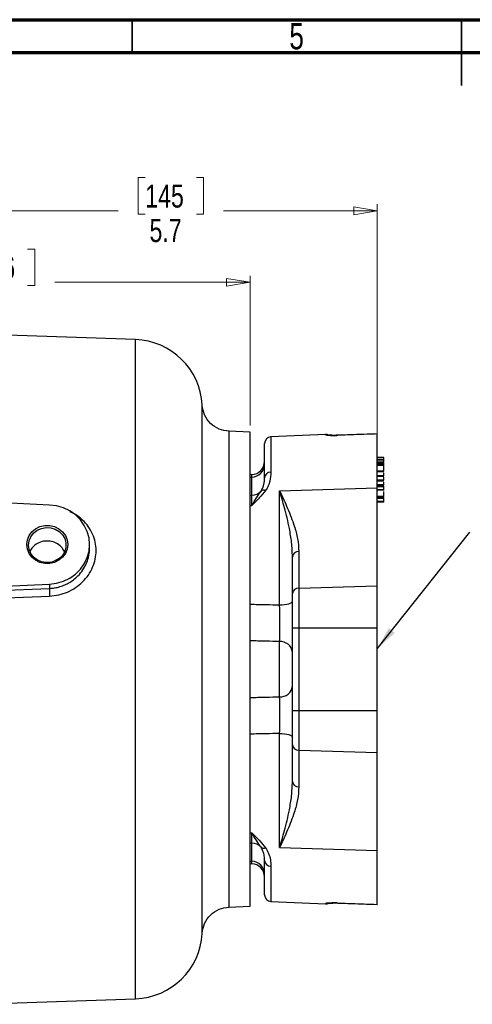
# Model space of a CAD drawing. Header units: inches. Extents: x 0.6 to 16.3, y 0.2 to 11.5.
# Tile 6 of 15: x 5.8 to 8.5, y 5.6 to 11.5. Entities that reach past the tile are written whole.
import ezdxf

# ---------------------------------------------------------------- set-up
doc = ezdxf.new("R2010")
doc.units = ezdxf.units.IN
doc.header["$MEASUREMENT"] = 0
doc.styles.add('SLDTEXTSTYLE0', font='TXT', dxfattribs={"width": 0.75})
doc.dimstyles.new('SLDDIMSTYLE1', dxfattribs={"dimtxt": 0.137795, "dimasz": 0.14, "dimexe": 0, "dimexo": 0.0625, "dimgap": 0.034449, "dimtad": 0, "dimdec": 1, "dimlfac": 1.5, "dimrnd": 1e-09, "dimzin": 12, "dimdsep": 46, "dimtxsty": 'SLDTEXTSTYLE0', "dimblk1": 'CLOSED', "dimblk2": 'CLOSED', "dimsah": 1, "dimcen": 0.09, "dimadec": 0, "dimazin": 3, "dimtfac": 1, "dimtdec": 1, "dimtofl": 0, "dimtmove": 0, "dimatfit": 3, "dimldrblk": 'CLOSED', "dimfxl": 0, "dimfrac": 2, "dimtolj": 1, "dimtzin": 12, "dimarcsym": 0})
doc.dimstyles.new('SLDDIMSTYLE5', dxfattribs={"dimtxt": 0.18, "dimasz": 0.14, "dimexe": 0, "dimexo": 0.0625, "dimgap": 0, "dimtad": 0, "dimtih": 1, "dimtoh": 1, "dimdec": 0, "dimrnd": 1e-09, "dimzin": 0, "dimdsep": 46, "dimtxsty": 'Standard', "dimsah": 1, "dimcen": 0.09, "dimadec": 0, "dimazin": 0, "dimtfac": 0.14, "dimtdec": 0, "dimtofl": 0, "dimtmove": 0, "dimatfit": 3, "dimfxl": 0, "dimfrac": 2, "dimtolj": 1, "dimtzin": 0, "dimarcsym": 0})

# ---------------------------------------------------------------- blocks, each defined once
blk = doc.blocks.new('_Closed')
at = {"color": 0, "linetype": 'ByBlock', "lineweight": -2}
for p, q in [((-1, 0.166667), (0, 0)), ((-1, 0.166667), (-1, -0.166667)), ((0, 0), (-1, -0.166667)), ((0, 0), (-1, 0))]:
    blk.add_line(p, q, dxfattribs=at)
blk = doc.blocks.new('_D_7')
at = {"color": 7, "linetype": 'Continuous', "lineweight": 0}
for p, q in [((5.566, 10.1244), (5.524, 10.1244)), ((5.524, 10.1244), (5.524, 9.9057)), ((5.8715, 10.1244), (5.9135, 10.1244)), ((5.9135, 10.1244), (5.9135, 9.9057)), ((7.2005, 9.0696), (7.2005, 9.9653)), ((4.1551, 9.9259), (5.4032, 9.9259)), ((5.524, 9.9057), (5.566, 9.9057)), ((5.9135, 9.9057), (5.8715, 9.9057)), ((7.2005, 9.9259), (6.0343, 9.9259))]:
    blk.add_line(p, q, dxfattribs=at)
at = {"color": 7, "linetype": 'Continuous', "lineweight": 18, "xscale": 0.14, "yscale": 0.14, "rotation": 180.0000000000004}
blk.add_blockref('_Closed', (4.1551, 9.9259), dxfattribs=at)
at = {"color": 7, "linetype": 'Continuous', "lineweight": 18, "xscale": 0.14, "yscale": 0.14}
blk.add_blockref('_Closed', (7.2005, 9.9259), dxfattribs=at)
at = {"color": 7, "linetype": 'Continuous', "lineweight": 18, "char_height": 0.1378, "attachment_point": 1, "style": 'SLDTEXTSTYLE0'}
for s, insert in [('116', (5.566, 10.0833)), ('4.6', (5.5915, 9.8771))]:
    blk.add_mtext(s, dxfattribs=dict(at, insert=insert))
blk = doc.blocks.new('_D_10')
at = {"color": 7, "linetype": 'Continuous', "lineweight": 0}
for p, q in [((6.5742, 10.5515), (6.5322, 10.5515)), ((6.5322, 10.5515), (6.5322, 10.3328)), ((6.8796, 10.5515), (6.9216, 10.5515)), ((6.9216, 10.5515), (6.9216, 10.3328)), ((7.9605, 8.7366), (7.9605, 10.3924)), ((4.1551, 10.353), (6.4114, 10.353)), ((6.5322, 10.3328), (6.5742, 10.3328)), ((6.9216, 10.3328), (6.8796, 10.3328)), ((7.9605, 10.353), (7.0424, 10.353))]:
    blk.add_line(p, q, dxfattribs=at)
at = {"color": 7, "linetype": 'Continuous', "lineweight": 18, "xscale": 0.14, "yscale": 0.14, "rotation": 180.0000000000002}
blk.add_blockref('_Closed', (4.1551, 10.353), dxfattribs=at)
at = {"color": 7, "linetype": 'Continuous', "lineweight": 18, "xscale": 0.14, "yscale": 0.14}
blk.add_blockref('_Closed', (7.9605, 10.353), dxfattribs=at)
at = {"color": 7, "linetype": 'Continuous', "lineweight": 18, "char_height": 0.1378, "attachment_point": 1, "style": 'SLDTEXTSTYLE0'}
for s, insert in [('145', (6.5742, 10.5104)), ('5.7', (6.5996, 10.3042))]:
    blk.add_mtext(s, dxfattribs=dict(at, insert=insert))

msp = doc.modelspace()

# ---------------------------------------------------------------- linework, layer by layer
at = {"color": 7, "linetype": 'Continuous', "lineweight": 70}
for p, q in [((0.5906, 11.4961), (16.3386, 11.4961)), ((0.7874, 11.2992), (16.1417, 11.2992))]:
    msp.add_line(p, q, dxfattribs=at)
at = {"color": 7, "linetype": 'Continuous', "lineweight": 35}
for p, q in [((6.4961, 11.2992), (6.4961, 11.4961)), ((8.4646, 11.4961), (8.4646, 11.1024)), ((8.4646, 11.2992), (8.4646, 11.4961))]:
    msp.add_line(p, q, dxfattribs=at)
at = {"color": 7, "linetype": 'Continuous', "lineweight": 25}
for p, q in [((6.5162, 9.583), (4.1551, 9.6655)), ((7.2005, 9.0302), (7.0739, 9.0347)), ((7.2005, 7.6121), (7.2005, 9.0302)), ((7.6521, 9.0155), (7.3254, 9.0012)), ((7.9605, 8.6972), (7.9605, 9.0185)), ((7.2871, 8.7559), (7.2871, 8.9612)), ((8.0005, 8.8778), (7.9605, 8.8778)), ((8.0005, 8.8664), (7.9605, 8.8664)), ((8.0005, 8.8628), (7.9605, 8.8628)), ((8.0005, 8.8497), (7.9605, 8.8497)), ((8.0005, 8.8452), (7.9605, 8.8452)), ((8.0005, 8.8383), (7.9605, 8.8383)), ((8.0005, 8.8628), (8.0005, 8.8664)), ((8.0005, 8.8383), (8.0005, 8.8452)), ((8.0005, 8.8299), (8.0005, 8.8383)), ((8.0005, 8.8204), (8.0005, 8.836)), ((7.2106, 8.7754), (7.2005, 8.775)), ((8.0005, 8.8299), (7.9605, 8.8299)), ((8.0005, 8.7964), (7.9605, 8.7964)), ((7.9605, 8.7934), (8.0005, 8.7934)), ((8.0005, 8.8165), (8.0005, 8.8204)), ((7.2005, 8.7601), (7.2106, 8.7606)), ((7.2106, 8.6517), (7.2106, 8.7606)), ((8.0005, 8.7692), (7.9605, 8.7692)), ((7.9605, 8.7668), (8.0005, 8.7668)), ((8.0005, 8.7415), (7.9605, 8.7415)), ((7.9605, 8.739), (8.0005, 8.739)), ((8.0005, 8.7149), (7.9605, 8.7149)), ((8.0005, 8.7184), (8.0005, 8.7194)), ((6.0017, 8.5937), (4.1551, 8.6841)), ((7.3773, 8.6777), (7.9605, 8.6972)), ((7.3773, 7.9968), (7.3773, 8.6777)), ((7.9605, 8.7116), (8.0005, 8.7116)), ((8.0005, 8.7026), (7.9605, 8.7026)), ((7.9605, 8.1112), (7.9605, 8.6972)), ((8.0005, 8.6852), (7.9605, 8.6852)), ((8.0005, 8.6817), (7.9605, 8.6817)), ((8.0005, 8.7026), (8.0005, 8.7083)), ((8.0005, 8.6852), (8.0005, 8.7026)), ((8.0005, 8.6817), (8.0005, 8.6852)), ((7.2005, 8.6513), (7.2106, 8.6517)), ((7.2106, 8.5908), (7.2106, 8.6517)), ((8.0005, 8.6446), (7.9605, 8.6446)), ((7.9605, 8.6422), (8.0005, 8.6422)), ((8.0005, 8.6322), (7.9605, 8.6322)), ((8.0005, 8.6147), (7.9605, 8.6147)), ((8.0005, 8.6112), (7.9605, 8.6112)), ((8.0005, 8.6481), (8.0005, 8.649)), ((8.0005, 8.6322), (8.0005, 8.639)), ((8.0005, 8.6147), (8.0005, 8.6322)), ((8.0005, 8.6112), (8.0005, 8.6147)), ((7.2005, 8.5905), (7.2106, 8.5908)), ((6.2418, 8.3357), (6.2418, 8.3575)), ((7.4921, 8.3151), (7.4921, 8.0956)), ((7.4538, 8.065), (7.4538, 8.2845)), ((4.5356, 8.0496), (6.0017, 8.1213)), ((5.2091, 8.0643), (6.0017, 8.0954)), ((6.0017, 8.1213), (6.0017, 8.0954)), ((7.4921, 8.0956), (7.9605, 8.1112)), ((7.4921, 8.0956), (7.4921, 7.8584)), ((7.9605, 7.8584), (7.9605, 8.1112)), ((5.2097, 8.019), (6.0024, 8.0493)), ((7.4538, 7.8584), (7.4538, 8.065)), ((7.4538, 7.3659), (7.4538, 7.8584)), ((7.4538, 7.8584), (7.4921, 7.8584)), ((7.4921, 7.8584), (7.4921, 7.3659)), ((7.4921, 7.8584), (7.9605, 7.8584)), ((7.9605, 7.3659), (7.9605, 7.8584)), ((7.3773, 7.4469), (7.3773, 7.7773)), ((7.2005, 6.194), (7.2005, 7.6121)), ((7.4538, 7.1593), (7.4538, 7.3659)), ((7.4538, 7.3659), (7.4921, 7.3659)), ((7.4921, 7.3659), (7.4921, 7.1287)), ((7.4921, 7.3659), (7.9605, 7.3659)), ((7.9605, 7.113), (7.9605, 7.3659)), ((7.3773, 6.5465), (7.3773, 7.2274)), ((7.4538, 6.9398), (7.4538, 7.1593)), ((7.4921, 7.1287), (7.9605, 7.113)), ((7.4921, 7.1287), (7.4921, 6.9092)), ((7.9605, 6.527), (7.9605, 7.113)), ((7.2005, 6.6338), (7.2106, 6.6334)), ((7.2106, 6.5726), (7.2106, 6.6334)), ((7.2005, 6.573), (7.2106, 6.5726)), ((7.2106, 6.4637), (7.2106, 6.5726)), ((7.3773, 6.5465), (7.9605, 6.527)), ((7.9605, 6.2058), (7.9605, 6.527)), ((7.2005, 6.4641), (7.2106, 6.4637)), ((7.2005, 6.4492), (7.2106, 6.4488)), ((7.2871, 6.263), (7.2871, 6.4683)), ((7.0739, 6.1896), (7.2005, 6.194)), ((7.3254, 6.2231), (7.6521, 6.2088)), ((7.7255, 6.2134), (7.7251, 6.2137)), ((7.9605, 6.2058), (7.9605, 6.206)), ((5.5631, 5.608), (6.5162, 5.6412))]:
    msp.add_line(p, q, dxfattribs=at)
at = {"color": 8, "linetype": 'Continuous', "lineweight": 25}
for p, q in [((6.5162, 7.6121), (6.5162, 9.583)), ((7.6521, 9.0138), (7.6521, 9.0155)), ((7.7255, 9.0108), (7.7251, 9.0106)), ((7.3254, 9.0012), (7.3254, 8.7898)), ((7.2106, 8.7606), (7.2106, 8.7754)), ((6.5162, 5.6412), (6.5162, 7.6121)), ((7.2106, 6.4488), (7.2106, 6.4637)), ((7.3254, 6.4344), (7.3254, 6.2231)), ((7.6521, 6.2088), (7.6521, 6.2105))]:
    msp.add_line(p, q, dxfattribs=at)
at = {"color": 8, "linetype": 'Continuous', "lineweight": 25, "flags": 128}
for points in [[(6.9145, 6.032), (6.9145, 6.032), (6.9145, 6.0322), (6.9145, 6.0332), (6.9145, 6.0359), (6.9145, 6.0415), (6.9145, 6.0468), (6.9145, 6.0531), (6.9145, 6.0609), (6.9145, 6.0703), (6.9145, 6.0895), (6.9145, 6.1087), (6.9145, 6.1279), (6.9145, 6.1527), (6.9145, 6.1758), (6.9145, 6.1902), (6.9145, 6.2011), (6.9145, 6.2243), (6.9145, 6.2616), (6.9145, 6.3162), (6.9145, 6.335), (6.9145, 6.3501), (6.9145, 6.3656), (6.9145, 6.3814), (6.9145, 6.3976), (6.9145, 6.414), (6.9145, 6.4272), (6.9145, 6.4405), (6.9145, 6.454), (6.9145, 6.4677), (6.9145, 6.4816), (6.9145, 6.4957), (6.9145, 6.508), (6.9145, 6.5345), (6.9145, 6.5746), (6.9145, 6.6288), (6.9145, 6.6669), (6.9145, 6.7049), (6.9145, 6.7429), (6.9145, 6.781), (6.9145, 6.9062), (6.9145, 6.9281), (6.9145, 6.9346), (6.9145, 6.9488), (6.9145, 6.9707), (6.9145, 7.0136), (6.9145, 7.072), (6.9145, 7.0891), (6.9145, 7.0913), (6.9145, 7.0916), (6.9145, 7.0916), (6.9145, 7.0916), (6.9145, 7.0916), (6.9145, 7.0916), (6.9145, 7.0916), (6.9145, 7.0916), (6.9145, 7.0916), (6.9145, 7.0923), (6.9145, 7.0957), (6.9145, 7.1101), (6.9145, 7.1347), (6.9145, 7.1696), (6.9145, 7.2457), (6.9145, 7.3485), (6.9145, 7.3676), (6.9145, 7.3865), (6.9145, 7.4054), (6.9145, 7.4244), (6.9145, 7.4434), (6.9145, 7.4676), (6.9145, 7.4919), (6.9145, 7.5163), (6.9145, 7.5406), (6.9145, 7.565), (6.9145, 7.5893), (6.9145, 7.6137), (6.9145, 7.6322), (6.9145, 7.6722), (6.9145, 7.7317), (6.9145, 7.792), (6.9145, 7.8385), (6.9145, 7.8843), (6.9145, 7.9276), (6.9145, 7.963), (6.9145, 8.0175), (6.9145, 8.0785), (6.9145, 8.1457), (6.9145, 8.2186), (6.9145, 8.3015), (6.9145, 8.3781), (6.9145, 8.4544), (6.9145, 8.5188), (6.9145, 8.5811), (6.9145, 8.6524), (6.9145, 8.7308), (6.9145, 8.7793), (6.9145, 8.816), (6.9145, 8.8435), (6.9145, 8.8748), (6.9145, 8.9124), (6.9145, 8.9512), (6.9145, 8.9829), (6.9145, 9.0106), (6.9145, 9.0345), (6.9145, 9.0551), (6.9145, 9.0727), (6.9145, 9.0893), (6.9145, 9.1097), (6.9145, 9.1313), (6.9145, 9.1475), (6.9145, 9.1592), (6.9145, 9.1678), (6.9145, 9.1737), (6.9145, 9.1795), (6.9145, 9.1848), (6.9145, 9.189), (6.9145, 9.1912), (6.9145, 9.192), (6.9145, 9.1921)], [(7.6669, 9.0116), (7.6601, 9.0133), (7.6521, 9.0138)], [(7.6642, 6.2118), (7.6601, 6.2109), (7.6521, 6.2105)]]:
    msp.add_lwpolyline(points, dxfattribs=at)
at = {"color": 7, "linetype": 'Continuous', "lineweight": 25, "flags": 128}
for points in [[(6.0017, 8.1213), (6.044, 8.1268), (6.0847, 8.1388), (6.1227, 8.157), (6.1569, 8.1809), (6.1863, 8.2098), (6.21, 8.2429), (6.2275, 8.2792), (6.2382, 8.3178), (6.2418, 8.3575), (6.2382, 8.3972), (6.2275, 8.4358), (6.21, 8.4722), (6.1863, 8.5053), (6.1569, 8.5342), (6.1227, 8.5581), (6.0847, 8.5763), (6.044, 8.5883), (6.0017, 8.5937)], [(5.8661, 8.3575), (5.8696, 8.3849), (5.8801, 8.4106), (5.8969, 8.4333), (5.9189, 8.4516), (5.9451, 8.4644), (5.9737, 8.471), (6.0032, 8.471), (6.0319, 8.4644), (6.058, 8.4516), (6.0801, 8.4333), (6.0969, 8.4106), (6.1073, 8.3849), (6.1109, 8.3575), (6.1073, 8.3302), (6.0969, 8.3044), (6.0801, 8.2818), (6.058, 8.2635), (6.0319, 8.2507), (6.0032, 8.2441), (5.9737, 8.2441), (5.9451, 8.2507), (5.9189, 8.2635), (5.8969, 8.2818), (5.8801, 8.3044), (5.8696, 8.3302), (5.8661, 8.3575)], [(5.8761, 8.3539), (5.8796, 8.38), (5.89, 8.4045), (5.9065, 8.4258), (5.9282, 8.4425), (5.9537, 8.4537), (5.9814, 8.4587), (6.0095, 8.457), (6.0363, 8.4489), (6.0601, 8.4348), (6.0794, 8.4156), (6.093, 8.3926), (6.1, 8.3671), (6.1, 8.3408), (6.093, 8.3153), (6.0794, 8.2923), (6.0601, 8.2731), (6.0363, 8.259), (6.0095, 8.2509), (5.9814, 8.2492), (5.9537, 8.2541), (5.9282, 8.2653), (5.9065, 8.2821), (5.89, 8.3034), (5.8796, 8.3278), (5.8761, 8.3539)], [(7.3773, 7.9968), (7.3924, 7.9974), (7.4068, 7.9988), (7.42, 8.0009), (7.4316, 8.0036), (7.441, 8.0069), (7.448, 8.0107), (7.4524, 8.0147), (7.4538, 8.0189)], [(7.3773, 7.2274), (7.3924, 7.2268), (7.4068, 7.2255), (7.42, 7.2234), (7.4316, 7.2206), (7.441, 7.2173), (7.448, 7.2136), (7.4524, 7.2095), (7.4538, 7.2053)]]:
    msp.add_lwpolyline(points, dxfattribs=at)
at = {"color": 7, "linetype": 'Continuous', "lineweight": 25}
for centre, radius, start, end in [((6.5018, 9.1699), 0.4133, 3.07427, 88), ((7.6538, 8.9755), 0.04, 65.3168, 92.5), ((7.3271, 8.9612), 0.04, 92.5, 180), ((7.2071, 8.8554), 0.08, 272.5, 0), ((7.2077, 8.84), 0.0794, 272.11262, 359.65025), ((7.324, 8.7528), 0.037, 87.89786, 175.16241), ((7.2073, 8.7321), 0.0804, 272.3988, 316.86413), ((7.2836, 8.653), 0.0299, 70.34344, 126.17751), ((7.4892, 8.2794), 0.0358, 85.48511, 171.8369), ((7.4892, 8.0599), 0.0358, 85.48511, 171.8369), ((7.3822, 7.7053), 0.0722, 7.26651, 93.91375), ((7.3822, 7.5189), 0.0722, 266.08625, 352.73349), ((7.4892, 7.1644), 0.0358, 188.1631, 274.51489), ((7.4892, 6.9449), 0.0358, 188.1631, 274.51489), ((7.2073, 6.4922), 0.0804, 43.13587, 87.6012), ((7.2836, 6.5713), 0.0299, 233.82249, 289.65656), ((7.2077, 6.3843), 0.0794, 0.34975, 87.88738), ((7.2071, 6.3689), 0.08, 0, 87.5), ((7.324, 6.4714), 0.037, 184.83759, 272.10214), ((7.3271, 6.263), 0.04, 180, 267.5), ((7.6538, 6.2488), 0.04, 267.5, 295.7764), ((6.5018, 6.0543), 0.4133, 272, 356.90808)]:
    msp.add_arc(centre, radius, start, end, dxfattribs=at)
for points, knots in [([(7.0751, 9.0346), (7.0546, 9.0375), (7.0136, 9.0434), (6.9618, 9.0797), (6.9245, 9.1308), (6.9179, 9.1717), (6.9145, 9.1922)], [0, 0, 0, 0, 0.250008, 0.500015, 0.750007, 1, 1, 1, 1]), ([(7.6521, 9.0138), (7.6522, 9.0136), (7.6528, 9.0129), (7.6596, 9.0118), (7.6759, 9.0106), (7.6985, 9.0099), (7.7162, 9.0103), (7.7251, 9.0106)], [0, 0, 0, 0, 0.095606, 0.325348, 0.552448, 0.777031, 1, 1, 1, 1]), ([(7.7255, 9.0108), (7.7191, 9.0106), (7.7057, 9.0103), (7.6876, 9.0105), (7.6736, 9.0111), (7.6665, 9.0117), (7.6637, 9.0122), (7.6642, 9.0121), (7.6643, 9.012)], [0, 0, 0, 0, 0.214356, 0.448155, 0.681282, 0.870823, 0.986045, 1, 1, 1, 1]), ([(7.9605, 9.0185), (7.9339, 9.0176), (7.8555, 9.015), (7.777, 9.0123), (7.7251, 9.0106)], [0, 0, 0, 0, 0.338316, 1, 1, 1, 1]), ([(7.9623, 9.0188), (7.9425, 9.0182), (7.8636, 9.0155), (7.7846, 9.0128), (7.7255, 9.0108)], [0, 0, 0, 0, 0.250547, 1, 1, 1, 1]), ([(8.0005, 8.8664), (8.0005, 8.8689), (8.0005, 8.8737), (8.0005, 8.8775), (8.0005, 8.8775), (8.0005, 8.8775)], [0, 0, 0, 0, 0.402046, 0.802776, 1, 1, 1, 1]), ([(8.0005, 8.8497), (8.0005, 8.8517), (8.0005, 8.8557), (8.0005, 8.8594), (8.0005, 8.8612)], [0, 0, 0, 0, 0.521451, 1, 1, 1, 1]), ([(7.3254, 8.7898), (7.3244, 8.7723), (7.3228, 8.7465), (7.3107, 8.7089), (7.2994, 8.6904), (7.2936, 8.6811)], [0, 0, 0, 0, 0.508707, 0.752019, 1, 1, 1, 1]), ([(8.0005, 8.7964), (8.0005, 8.7983), (8.0005, 8.8021), (8.0005, 8.8116), (8.0005, 8.8213), (8.0005, 8.8271), (8.0005, 8.8299)], [0, 0, 0, 0, 0.279865, 0.55899, 0.77923, 1, 1, 1, 1]), ([(8.0005, 8.7692), (8.0005, 8.7704), (8.0005, 8.7728), (8.0005, 8.7787), (8.0005, 8.7838), (8.0005, 8.7865)], [0, 0, 0, 0, 0.322189, 0.644324, 1, 1, 1, 1]), ([(8.0005, 8.7743), (8.0005, 8.7744), (8.0005, 8.7775), (8.0005, 8.781), (8.0005, 8.7844)], [0, 0, 0, 0, 0.027393, 1, 1, 1, 1]), ([(7.266, 8.6771), (7.2698, 8.6838), (7.2775, 8.6973), (7.2855, 8.7245), (7.2865, 8.7432), (7.2871, 8.7559)], [0, 0, 0, 0, 0.239229, 0.48213, 1, 1, 1, 1]), ([(8.0005, 8.7415), (8.0005, 8.7435), (8.0005, 8.7475), (8.0005, 8.7548), (8.0005, 8.759), (8.0005, 8.7595)], [0, 0, 0, 0, 0.470315, 0.940156, 1, 1, 1, 1]), ([(8.0005, 8.7149), (8.0005, 8.7168), (8.0005, 8.7201), (8.0005, 8.7268), (8.0005, 8.7298)], [0, 0, 0, 0, 0.54681, 1, 1, 1, 1]), ([(7.2936, 8.6811), (7.2816, 8.6661), (7.2573, 8.6358), (7.2262, 8.6061), (7.2107, 8.5909), (7.2106, 8.5908)], [0, 0, 0, 0, 0.494709, 0.996906, 1, 1, 1, 1]), ([(7.2106, 8.5908), (7.2107, 8.5909), (7.2205, 8.6079), (7.2405, 8.6395), (7.2574, 8.6644), (7.266, 8.6771)], [0, 0, 0, 0, 0.003303, 0.49623, 1, 1, 1, 1]), ([(7.3773, 8.6777), (7.3774, 8.6775), (7.3937, 8.6428), (7.4259, 8.5737), (7.4626, 8.4791), (7.4869, 8.3928), (7.4903, 8.341), (7.4921, 8.3151)], [0, 0, 0, 0, 0.002043, 0.293475, 0.585302, 0.791774, 1, 1, 1, 1]), ([(7.4538, 8.2845), (7.4526, 8.313), (7.4503, 8.3704), (7.4334, 8.4691), (7.4086, 8.5721), (7.3872, 8.6449), (7.3774, 8.6774), (7.3773, 8.6777)], [0, 0, 0, 0, 0.203838, 0.408846, 0.729817, 0.997903, 1, 1, 1, 1]), ([(8.0005, 8.6446), (8.0005, 8.6458), (8.0005, 8.6482), (8.0005, 8.6558), (8.0005, 8.6658), (8.0005, 8.6727), (8.0005, 8.675)], [0, 0, 0, 0, 0.200441, 0.400848, 0.798502, 1, 1, 1, 1]), ([(6.0913, 8.3149), (6.0855, 8.3249), (6.0736, 8.3455), (6.0426, 8.3672), (6.0058, 8.3791), (5.9663, 8.3788), (5.9299, 8.3663), (5.9007, 8.3448), (5.8904, 8.3251), (5.8856, 8.3159)], [0, 0, 0, 0, 0.139447, 0.285273, 0.431994, 0.579328, 0.728836, 0.873983, 1, 1, 1, 1]), ([(6.0017, 8.0954), (6.0016, 8.0932), (6.0014, 8.0889), (6.0015, 8.0773), (6.0018, 8.0635), (6.0022, 8.054), (6.0024, 8.0493)], [0, 0, 0, 0, 0.250007, 0.500003, 0.750009, 1, 1, 1, 1]), ([(7.2005, 8.0005), (7.2321, 7.9998), (7.2911, 7.9986), (7.35, 7.9974), (7.3773, 7.9968)], [0, 0, 0, 0, 0.536901, 1, 1, 1, 1]), ([(7.3773, 7.7773), (7.3775, 7.7934), (7.378, 7.8257), (7.3781, 7.8918), (7.3778, 7.951), (7.3774, 7.9852), (7.3773, 7.9968)], [0, 0, 0, 0, 0.284493, 0.568933, 0.85326, 1, 1, 1, 1]), ([(7.3773, 7.7773), (7.35, 7.778), (7.2911, 7.7795), (7.2321, 7.7809), (7.2005, 7.7817)], [0, 0, 0, 0, 0.463098, 1, 1, 1, 1]), ([(7.2005, 7.4425), (7.2321, 7.4433), (7.2911, 7.4448), (7.35, 7.4462), (7.3773, 7.4469)], [0, 0, 0, 0, 0.5369021, 1, 1, 1, 1]), ([(7.3773, 7.2274), (7.3775, 7.2504), (7.378, 7.2963), (7.3781, 7.3653), (7.3778, 7.416), (7.3774, 7.4391), (7.3773, 7.4469)], [0, 0, 0, 0, 0.284493, 0.568934, 0.85326, 1, 1, 1, 1]), ([(7.3773, 7.2274), (7.35, 7.2269), (7.2911, 7.2256), (7.2321, 7.2244), (7.2005, 7.2237)], [0, 0, 0, 0, 0.4630992, 1, 1, 1, 1]), ([(7.3773, 6.5465), (7.3774, 6.5468), (7.3872, 6.5793), (7.4086, 6.6521), (7.4334, 6.755), (7.4502, 6.8537), (7.4526, 6.9111), (7.4538, 6.9398)], [0, 0, 0, 0, 0.002097, 0.270183, 0.591154, 0.795134, 1, 1, 1, 1]), ([(7.4921, 6.9092), (7.4903, 6.8835), (7.4869, 6.8317), (7.4628, 6.7455), (7.426, 6.6506), (7.3937, 6.5815), (7.3774, 6.5468), (7.3773, 6.5465)], [0, 0, 0, 0, 0.206179, 0.414699, 0.705954, 0.997957, 1, 1, 1, 1]), ([(7.2106, 6.6334), (7.2107, 6.6334), (7.2261, 6.6183), (7.2571, 6.5886), (7.2814, 6.5584), (7.2936, 6.5432)], [0, 0, 0, 0, 0.0030936, 0.4992936, 1, 1, 1, 1]), ([(7.266, 6.5472), (7.2576, 6.5595), (7.2408, 6.5845), (7.2207, 6.616), (7.2107, 6.6333), (7.2106, 6.6334)], [0, 0, 0, 0, 0.493356, 0.996697, 1, 1, 1, 1]), ([(7.2871, 6.4683), (7.2868, 6.477), (7.286, 6.4946), (7.2803, 6.5214), (7.2703, 6.5393), (7.266, 6.5472)], [0, 0, 0, 0, 0.358494, 0.719965, 1, 1, 1, 1]), ([(7.2936, 6.5432), (7.3001, 6.5323), (7.3146, 6.5082), (7.3237, 6.4709), (7.3248, 6.4466), (7.3254, 6.4344)], [0, 0, 0, 0, 0.288489, 0.640755, 1, 1, 1, 1]), ([(6.9145, 6.032), (6.9179, 6.0524), (6.9245, 6.0933), (6.9618, 6.1444), (7.0136, 6.1807), (7.0546, 6.1866), (7.0751, 6.1896)], [0, 0, 0, 0, 0.25, 0.499995, 0.749999, 1, 1, 1, 1]), ([(7.7251, 6.2137), (7.7216, 6.2138), (7.7091, 6.2142), (7.6888, 6.2141), (7.6685, 6.2132), (7.6547, 6.2119), (7.6529, 6.2109), (7.6521, 6.2105)], [0, 0, 0, 0, 0.088876, 0.313137, 0.54012, 0.769387, 1, 1, 1, 1]), ([(7.6643, 6.2122), (7.6643, 6.2122), (7.6641, 6.2122), (7.6669, 6.2126), (7.6737, 6.2131), (7.6864, 6.2137), (7.7039, 6.2139), (7.7188, 6.2138), (7.7272, 6.2134), (7.7286, 6.2133)], [0, 0, 0, 0, 0.034714, 0.141086, 0.306956, 0.511455, 0.730156, 0.954662, 1, 1, 1, 1]), ([(7.7251, 6.2137), (7.7516, 6.2128), (7.8301, 6.2101), (7.9086, 6.2075), (7.9605, 6.2058)], [0, 0, 0, 0, 0.338316, 1, 1, 1, 1]), ([(7.7255, 6.2134), (7.7451, 6.2128), (7.8241, 6.2101), (7.903, 6.2074), (7.9623, 6.2054)], [0, 0, 0, 0, 0.249451, 1, 1, 1, 1])]:
    msp.add_open_spline(points, degree=3, knots=knots, dxfattribs=at)
at = {"color": 8, "linetype": 'Continuous', "lineweight": 25}
for points, knots in [([(7.0751, 6.1896), (7.0751, 6.1896), (7.0751, 6.1856), (7.0751, 6.1997), (7.0751, 6.2337), (7.0751, 6.2943), (7.0751, 6.3767), (7.0751, 6.4804), (7.0751, 6.6034), (7.0751, 6.7437), (7.0751, 6.8988), (7.0751, 7.0662), (7.0751, 7.2429), (7.0751, 7.4259), (7.0751, 7.6121), (7.0751, 7.7983), (7.0751, 7.9813), (7.0751, 8.158), (7.0751, 8.3254), (7.0751, 8.4806), (7.0751, 8.6208), (7.0751, 8.7439), (7.0751, 8.8475), (7.0751, 8.9302), (7.0751, 8.9898), (7.0751, 9.0275), (7.0751, 9.0322), (7.0751, 9.0346)], [0, 0, 0, 0, 0.000019, 0.041689, 0.08336, 0.12503, 0.166701, 0.208371, 0.250041, 0.291712, 0.333382, 0.375053, 0.416723, 0.458394, 0.500064, 0.541735, 0.583405, 0.625076, 0.666746, 0.708417, 0.750087, 0.791757, 0.833428, 0.875098, 0.916769, 0.958439, 1, 1, 1, 1]), ([(6.0024, 8.0493), (6.0209, 8.051), (6.0578, 8.0544), (6.1106, 8.0721), (6.1589, 8.0984), (6.2011, 8.1329), (6.2356, 8.1742), (6.2612, 8.2206), (6.2769, 8.2703), (6.2822, 8.3215), (6.2769, 8.3724), (6.261, 8.4209), (6.2355, 8.4657), (6.2009, 8.5047), (6.1631, 8.535), (6.135, 8.5485), (6.1232, 8.5542)], [0, 0, 0, 0, 0.073754, 0.1472515, 0.2207111, 0.2937606, 0.3665914, 0.4392495, 0.5115836, 0.5838818, 0.6561518, 0.7285548, 0.8011708, 0.8739933, 0.9470703, 1, 1, 1, 1]), ([(6.0017, 8.0954), (6.0121, 8.0961), (6.033, 8.0977), (6.0642, 8.105), (6.093, 8.1154), (6.1202, 8.1292), (6.1467, 8.1467), (6.1756, 8.1721), (6.2032, 8.2058), (6.2253, 8.2472), (6.2393, 8.2912), (6.241, 8.3212), (6.2418, 8.3357)], [0, 0, 0, 0, 0.080774, 0.16412, 0.25007, 0.320348, 0.403755, 0.500289, 0.625283, 0.750402, 0.879156, 1, 1, 1, 1])]:
    msp.add_open_spline(points, degree=3, knots=knots, dxfattribs=at)

# ---------------------------------------------------------------- texts
at = {"color": 7, "linetype": 'Continuous', "lineweight": 0, "insert": (7.4787, 11.4753), "char_height": 0.1562, "attachment_point": 2, "style": 'SLDTEXTSTYLE0'}
msp.add_mtext('5', dxfattribs=at)

# ---------------------------------------------------------------- dimensions: what is measured, and where the dimension line sits
at = {"color": 7, "linetype": 'Continuous', "lineweight": 18}
for base, p1, picture, middle in [((4.1551, 10.353), (7.9605, 8.6972), '_D_10', (6.7269, 10.353)), ((4.1551, 9.9259), (7.2005, 9.0302), '_D_7', (5.7188, 9.9259))]:
    dim = msp.add_linear_dim(base=base, p1=p1, p2=(4.1551, 10.4141), dimstyle='SLDDIMSTYLE1', dxfattribs=at)
    dim.commit()
    dim.dimension.update_dxf_attribs({"geometry": picture, "text_midpoint": middle, "dimtype": 160})

# ---------------------------------------------------------------- leaders
at = {"color": 7, "linetype": 'Continuous', "lineweight": 0}
msp.add_leader([(7.9605, 7.7338), (8.5129, 8.4321)], dimstyle='SLDDIMSTYLE5', dxfattribs=at)

doc.saveas('drawing.dxf')
